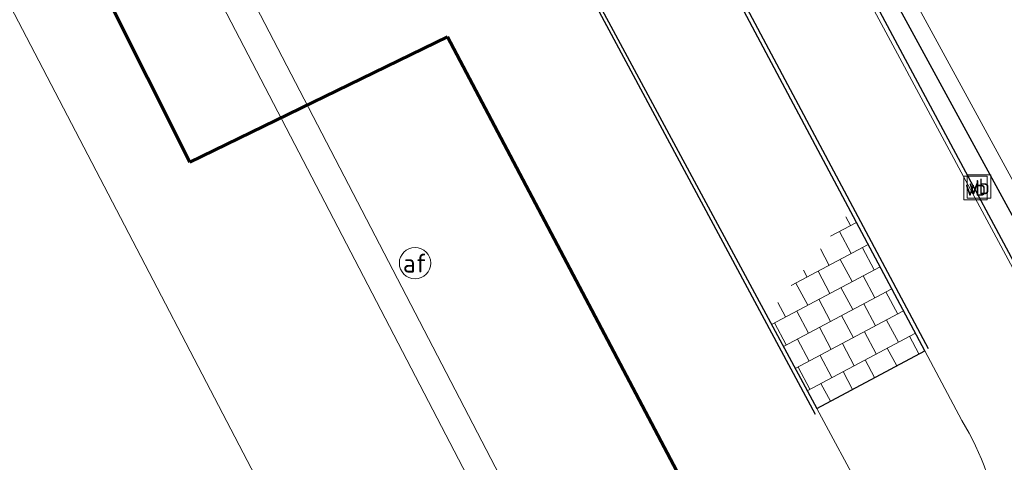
# Model space of a CAD drawing. Header units: metres. Extents: x 108651 to 109770, y 520801 to 521818.
# Tile 28 of 66: x 109115 to 109138, y 521159 to 521170. Entities that reach past the tile are written whole.
import ezdxf
from ezdxf.enums import TextEntityAlignment as Align

# ---------------------------------------------------------------- set-up
doc = ezdxf.new("R2010")
doc.units = ezdxf.units.M
for name, color, linetype, lineweight in [('B-WE-GR-HAAG-GV', 253, 'Continuous', 25), ('B-WE-IE-MEUBILAIR_WEGMEUBILAIR-S', 253, 'Continuous', 25), ('B-WE-IE-TERREINAFSCHEIDING_KUNSTMATIG_HEKWERK-G', 253, 'IE-TERREINAFSCHEIDING_KUNSTMATIG-SO', 18), ('B-WE-VH-KANTVERHARDING-G', 253, 'Continuous', 18), ('B-WE-VH-VERHARDING_ASFALT-GV', 253, 'Continuous', 18), ('B-WE-VH-VERHARDING_BETONSTRAATSTEEN-GV', 253, 'Continuous', 18), ('B-WE-VH-VERHARDING_OPEN-G', 253, 'Continuous', 18), ('B-WE-VW-AFSLUITPAAL-S', 253, 'Continuous', 25), ('N-WE-KG-WERKGRENS_FASE 3A-G', 10, 'XX-WERKGRENS_CIRCEL', 70), ('V-WE-VH-KANTOPSLUITING_OPSLUITBAND_100X200-G', 150, 'VH-OPSLUITBAND_100X200_A-V', 25), ('V-WE-VH-KANTVERHARDING-G', 4, 'Continuous', 25)]:
    doc.layers.add(name, color=color, linetype=linetype, lineweight=lineweight)
doc.layers.add('V-WE-VH-VERHARDING_OPEN_TEGEL-A-200', color=1, linetype='Continuous', lineweight=18, true_color=0xff0000)
doc.styles.add('NLCS-ISO', font='NLCS-ISO.ttf')
doc.linetypes.add('IE-TERREINAFSCHEIDING_KUNSTMATIG-SO', pattern='A,4,[82,NLCS.SHX,S=0.75,R=90,X=0,Y=0],4,-2', length=10)
doc.linetypes.add('VH-OPSLUITBAND_100X200_A-V', pattern='A,2,[24,NLCS.SHX,S=1,R=0,X=0,Y=0],2,-1,2,-1', length=8)
doc.linetypes.add('XX-WERKGRENS_CIRCEL', pattern='A,10,-2.5,[69,NLCS.SHX,S=1,R=0,X=0,Y=0],-2.5', length=15)

# ---------------------------------------------------------------- blocks, each defined once
blk = doc.blocks.new('SIE-WEG_VERKEERSBORD-SO')
at = {"color": 0, "linetype": 'ByBlock', "lineweight": 18}
blk.add_lwpolyline([(-1.125, -1.125), (1.125, -1.125), (1.125, 1.125), (-1.125, 1.125)], close=True, dxfattribs=at)
at = {"color": 0, "linetype": 'ByBlock', "lineweight": 18, "style": 'NLCS-ISO'}
blk.add_text('vb', height=1.5, dxfattribs=at).set_placement((0, 0), align=Align.MIDDLE_CENTER)
blk = doc.blocks.new('SVW-AFSLUITPAAL-SO')
at = {"lineweight": 18}
blk.add_circle((0, 0), 1.5, dxfattribs=at)
at = {"lineweight": 18, "style": 'NLCS-ISO'}
blk.add_text('af', height=1.8, dxfattribs=at).set_placement((0, 0), align=Align.MIDDLE_CENTER)

msp = doc.modelspace()

# ---------------------------------------------------------------- hatches: boundary and pattern name
at = {"layer": 'V-WE-VH-VERHARDING_OPEN_TEGEL-A-200'}
h = msp.add_hatch(dxfattribs=at)
h.set_pattern_fill('AVH-TEGEL_300X300_HALFST-SO', color=256, scale=0.2, angle=118, pattern_type=2)
h.set_pattern_definition([(118, (0, 0), (-0.54656721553, 0.38892708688), [0.6, -0.6]), (208, (0, 0), (0.2816829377, -0.5297685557), [])])
h.paths.add_polyline_path([(109134.788, 521165.458), (109132.789, 521162.947), (109133.979, 521160.738), (109136.567, 521162.116)])

# ---------------------------------------------------------------- linework, layer by layer
at = {"layer": 'B-WE-GR-HAAG-GV', "flags": 128}
msp.add_lwpolyline([(109132.283, 521176.217), (109143.654, 521154.991), (109143.492, 521154.53), (109143.113, 521153.637), (109142.648, 521152.983), (109142.383, 521152.448), (109142.841, 521151.661), (109143.673, 521152.477), (109144.411, 521155.022), (109141.52, 521160.112), (109132.684, 521176.315)], dxfattribs=at)
at = {"layer": 'B-WE-IE-TERREINAFSCHEIDING_KUNSTMATIG_HEKWERK-G', "flags": 128}
msp.add_lwpolyline([(109142.265, 521152.464), (109143.512, 521155.117), (109132.204, 521176.116)], dxfattribs=at)
at = {"layer": 'B-WE-VH-KANTVERHARDING-G'}
for points in [[(109137.456, 521160.447), (109136.567, 521162.116)], [(109133.979, 521160.738), (109135.088, 521158.681)]]:
    msp.add_lwpolyline(points, dxfattribs=at)
msp.add_lwpolyline([(109138.356, 521157.863, 0.105911), (109137.456, 521160.447)], format="xyb", dxfattribs=at)
at = {"layer": 'B-WE-VH-VERHARDING_ASFALT-GV', "flags": 128}
for points in [[(109112.031, 521175.421), (109113.006, 521173.553), (109124.158, 521152.184), (109124.577, 521151.385), (109128.668, 521143.496), (109129.759, 521141.392), (109133.831, 521133.551), (109135.818, 521129.778), (109141.281, 521119.402), (109144.8, 521112.719), (109145.472, 521111.494), (109149.556, 521113.628), (109144.758, 521122.403), (109140.06, 521131.56), (109135.964, 521140.131), (109131.912, 521148.504), (109130.884, 521148.989), (109121.687, 521166.669)], [(109121.687, 521166.669), (109117.428, 521174.856)]]:
    msp.add_lwpolyline(points, dxfattribs=at)
at = {"layer": 'B-WE-VH-VERHARDING_BETONSTRAATSTEEN-GV', "flags": 128}
for points in [[(109133.139, 521176.338), (109141.975, 521160.135)], [(109131.912, 521148.504), (109121.711, 521168.131)]]:
    msp.add_lwpolyline(points, dxfattribs=at)
at = {"layer": 'B-WE-VH-VERHARDING_OPEN-G'}
msp.add_lwpolyline([(109121.711, 521168.131), (109118.046, 521175.181)], dxfattribs=at)
at = {"layer": 'N-WE-KG-WERKGRENS_FASE 3A-G', "flags": 128}
msp.add_lwpolyline([(109325.985, 521089.891), (109318.976, 521087.098), (109317.759, 521090.31), (109323.357, 521094.593), (109238.454, 521245.385), (109219.993, 521235.574), (109207.975, 521226.877), (109134.352, 521188.292), (109146.681, 521162.038), (109133.203, 521154.372), (109125.139, 521169.625), (109118.97, 521166.626), (109096.884, 521210.772), (109081.12, 521240.821), (109089.41, 521256.905), (109098.836, 521261.004), (109100.773, 521257.626, 0.463993), (109111.285, 521254.28), (109161.484, 521279.683), (109182.49, 521274.188), (109197.384, 521282.23), (109207.411, 521265.019), (109222.743, 521273.13), (109202.684, 521306.819), (109330.854, 521375.957), (109334.104, 521366.956), (109359.352, 521304.007), (109395.916, 521316.767), (109395.014, 521304.654), (109407.223, 521303.045), (109419.647, 521302.279), (109418.208, 521287.556), (109409.708, 521288.408), (109419.013, 521237.753), (109418.562, 521234.864), (109426.445, 521234.185), (109428.101, 521222.066), (109422.353, 521222.198), (109444.16, 521149.248), (109444.21, 521130.53), (109415.056, 521118.995), (109417.942, 521109.017), (109389.8, 521098.734), (109393.219, 521089.125), (109386.118, 521086.75), (109367.934, 521091.648), (109364.106, 521102.437)], format="xyb", close=True, dxfattribs=at)
at = {"layer": 'V-WE-VH-KANTOPSLUITING_OPSLUITBAND_100X200-G'}
for points in [[(109136.656, 521162.163), (109125.837, 521182.46), (109123.579, 521186.724)], [(109122.96, 521181.037), (109133.939, 521160.603)]]:
    msp.add_lwpolyline(points, dxfattribs=at)
at = {"layer": 'V-WE-VH-KANTVERHARDING-G', "flags": 128}
for points in [[(109136.567, 521162.116), (109125.759, 521182.416)], [(109123.022, 521181.074), (109133.979, 521160.738), (109136.567, 521162.116)]]:
    msp.add_lwpolyline(points, dxfattribs=at)

# ---------------------------------------------------------------- block references
at = {"layer": 'B-WE-IE-MEUBILAIR_WEGMEUBILAIR-S', "xscale": 0.25, "yscale": 0.25, "zscale": 0.25}
for p in [(109137.781, 521166.011), (109137.866, 521166.046)]:
    msp.add_blockref('SIE-WEG_VERKEERSBORD-SO', p, dxfattribs=at)
at = {"layer": 'B-WE-VW-AFSLUITPAAL-S', "xscale": 0.25, "yscale": 0.25, "zscale": 0.25}
msp.add_blockref('SVW-AFSLUITPAAL-SO', (109124.364, 521164.213), dxfattribs=at)

doc.saveas('drawing.dxf')
